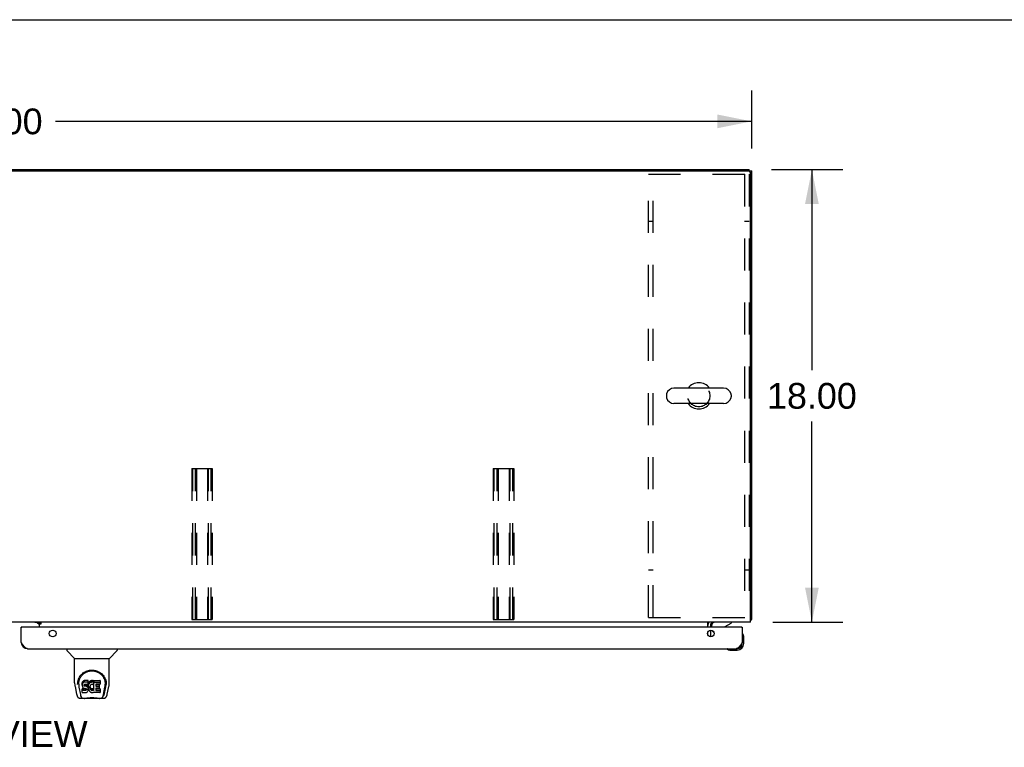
# Model space of a CAD drawing. Header units: inches. Extents: x 0 to 232, y 0 to 150.
# Tile 14 of 17: x 77 to 116, y 121 to 150. Entities that reach past the tile are written whole.
import ezdxf

# ---------------------------------------------------------------- set-up
doc = ezdxf.new("R2010")
doc.units = ezdxf.units.IN
doc.header["$LTSCALE"] = 12.75
doc.header["$MEASUREMENT"] = 0
doc.linetypes.add('HIDDEN', pattern=[0.2, 0.1, -0.1])
doc.layers.get('0').update_dxf_attribs({"linetype": 'CONTINUOUS'})
for name, color, linetype in [('02___PRT_ALL_AXES', 7, 'CONTINUOUS'), ('DEFAULT_2', 8, 'HIDDEN'), ('DIMENSIONS', 7, 'CONTINUOUS')]:
    doc.layers.add(name, color=color, linetype=linetype)
doc.styles.get("Standard").update_dxf_attribs({"font": 'arial.ttf'})
doc.dimstyles.new('DIMSTYLE_1', dxfattribs={"dimtxt": 1.022727, "dimasz": 1.363636, "dimexe": 0.09, "dimexo": 0.07, "dimgap": 0.0375, "dimtad": 0, "dimtih": 1, "dimtoh": 1, "dimzin": 4, "dimdsep": 46, "dimtxsty": 'Standard', "dimblk": '_FILLED', "dimblk1": '_FILLED', "dimblk2": '_FILLED', "dimcen": 0.09, "dimazin": 1, "dimtfac": 1, "dimtdec": 3, "dimtofl": 0, "dimtmove": 0, "dimatfit": 3, "dimldrblk": '_FILLED', "dimfxl": 1, "dimtolj": 1, "dimtzin": 4, "dimarcsym": 0})

# ---------------------------------------------------------------- blocks, each defined once
blk = doc.blocks.new('_FILLED')
at = {"color": 0, "linetype": 'ByBlock'}
blk.add_solid([(0, 0), (-1, 0.2), (-1, -0.2)], dxfattribs=at)
blk = doc.blocks.new('*D1')
at = {"layer": 'DIMENSIONS', "color": 2, "linetype": 'Continuous'}
for p, q in [((45.859, 144.762), (45.859, 147.182)), ((105.859, 144.876), (105.859, 147.182)), ((45.859, 145.955), (73.561, 145.955)), ((105.859, 145.955), (78.157, 145.955))]:
    blk.add_line(p, q, dxfattribs=at)
at = {"layer": 'DIMENSIONS', "color": 2, "linetype": 'Continuous', "xscale": 1.3636363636, "yscale": 1.3636363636, "zscale": 1.3636363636, "rotation": 180}
blk.add_blockref('_FILLED', (45.859, 145.955), dxfattribs=at)
at = {"layer": 'DIMENSIONS', "color": 2, "linetype": 'Continuous', "xscale": 1.3636363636, "yscale": 1.3636363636, "zscale": 1.3636363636}
blk.add_blockref('_FILLED', (105.859, 145.955), dxfattribs=at)
at = {"layer": 'DIMENSIONS', "color": 2, "linetype": 'Continuous', "insert": (75.859, 146.466), "char_height": 1.0227, "width": 3.57384, "attachment_point": 2, "line_spacing_factor": 0.9}
blk.add_mtext('60.00', dxfattribs=at)
blk = doc.blocks.new('*D10')
at = {"layer": 'DIMENSIONS', "color": 2, "linetype": 'Continuous'}
for p, q in [((106.647, 144.036), (109.481, 144.036)), ((108.254, 144.036), (108.254, 136.059)), ((108.254, 126.036), (108.254, 134.014)), ((106.702, 126.036), (109.481, 126.036))]:
    blk.add_line(p, q, dxfattribs=at)
at = {"layer": 'DIMENSIONS', "color": 2, "linetype": 'Continuous', "xscale": 1.3636363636, "yscale": 1.3636363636, "zscale": 1.3636363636}
for p, rotation in [((108.254, 144.036), 90), ((108.254, 126.036), 270)]:
    blk.add_blockref('_FILLED', p, dxfattribs=dict(at, rotation=rotation))
at = {"layer": 'DIMENSIONS', "color": 2, "linetype": 'Continuous', "insert": (108.254, 135.548), "char_height": 1.0227, "width": 3.57384, "attachment_point": 2, "line_spacing_factor": 0.9}
blk.add_mtext('18.00', dxfattribs=at)

msp = doc.modelspace()

# ---------------------------------------------------------------- linework, layer by layer
at = {"color": 7, "linetype": 'Continuous'}
for p, q in [((0, 150), (231.818, 150)), ((45.963, 144.036), (105.755, 144.036)), ((105.755, 143.983), (105.755, 144.036)), ((105.755, 143.984), (105.859, 143.984)), ((104.742, 135.342), (102.767, 135.342)), ((102.467, 135.08), (102.467, 134.993)), ((105.042, 135.08), (105.042, 134.993)), ((104.742, 134.73), (102.767, 134.73)), ((76.816, 125.832), (76.796, 125.832)), ((77.434, 126.025), (77.504, 125.955)), ((77.573, 126.001), (77.505, 126.001)), ((77.505, 125.956), (77.505, 126.001)), ((104.255, 125.832), (104.255, 125.879)), ((104.804, 125.859), (105.042, 125.997)), ((105.042, 126.036), (105.042, 125.997)), ((105.464, 125.832), (105.484, 125.832)), ((105.807, 126.14), (105.859, 126.14)), ((104.365, 125.605), (104.284, 125.686)), ((105.499, 125.566), (105.497, 125.573)), ((105.544, 125.438), (105.541, 125.476)), ((105.544, 125.181), (105.544, 125.438)), ((78.605, 124.978), (78.605, 124.916)), ((80.613, 124.978), (80.613, 124.916)), ((105.237, 124.978), (105.281, 124.978)), ((78.914, 124.59), (78.617, 124.888)), ((78.92, 124.585), (80.298, 124.585)), ((78.92, 123.613), (78.92, 124.585)), ((80.298, 123.613), (80.298, 124.585)), ((80.304, 124.59), (80.601, 124.888)), ((104.889, 124.965), (104.896, 124.963)), ((104.987, 124.921), (105.025, 124.918)), ((105.025, 124.918), (105.281, 124.918)), ((78.935, 123.47), (79, 123.164)), ((79.045, 123.644), (79.044, 123.581)), ((79.082, 123.571), (79.082, 123.548)), ((79.091, 123.45), (79.149, 123.157)), ((79.225, 123.616), (79.223, 123.592)), ((79.223, 123.526), (79.223, 123.592)), ((79.225, 123.549), (79.223, 123.526)), ((79.223, 123.526), (79.224, 123.502)), ((79.224, 123.502), (79.228, 123.478)), ((79.23, 123.64), (79.225, 123.616)), ((79.225, 123.549), (79.225, 123.616)), ((79.23, 123.573), (79.225, 123.549)), ((79.228, 123.478), (79.236, 123.456)), ((79.239, 123.662), (79.23, 123.64)), ((79.23, 123.573), (79.23, 123.64)), ((79.239, 123.595), (79.23, 123.573)), ((79.236, 123.456), (79.249, 123.436)), ((79.253, 123.682), (79.239, 123.662)), ((79.239, 123.595), (79.239, 123.662)), ((79.253, 123.615), (79.239, 123.595)), ((79.249, 123.436), (79.265, 123.419)), ((79.261, 123.69), (79.253, 123.682)), ((79.253, 123.615), (79.253, 123.682)), ((79.261, 123.623), (79.253, 123.615)), ((79.271, 123.696), (79.261, 123.69)), ((79.261, 123.623), (79.261, 123.69)), ((79.271, 123.629), (79.261, 123.623)), ((79.265, 123.419), (79.285, 123.405)), ((79.293, 123.706), (79.271, 123.696)), ((79.271, 123.629), (79.271, 123.696)), ((79.293, 123.639), (79.271, 123.629)), ((79.285, 123.405), (79.296, 123.401)), ((79.316, 123.713), (79.293, 123.706)), ((79.293, 123.639), (79.293, 123.706)), ((79.316, 123.646), (79.293, 123.639)), ((79.294, 123.514), (79.295, 123.529)), ((79.295, 123.506), (79.294, 123.514)), ((79.295, 123.529), (79.297, 123.544)), ((79.295, 123.506), (79.295, 123.529)), ((79.297, 123.499), (79.295, 123.506)), ((79.297, 123.544), (79.3, 123.551)), ((79.297, 123.499), (79.297, 123.544)), ((79.301, 123.493), (79.297, 123.499)), ((79.3, 123.551), (79.306, 123.556)), ((79.301, 123.493), (79.301, 123.552)), ((79.308, 123.489), (79.301, 123.493)), ((79.306, 123.556), (79.32, 123.56)), ((79.308, 123.556), (79.307, 123.556)), ((79.322, 123.552), (79.308, 123.556)), ((79.308, 123.489), (79.308, 123.556)), ((79.322, 123.485), (79.308, 123.489)), ((79.455, 123.713), (79.316, 123.713)), ((79.316, 123.646), (79.316, 123.713)), ((79.455, 123.646), (79.316, 123.646)), ((79.32, 123.56), (79.335, 123.561)), ((79.346, 123.552), (79.322, 123.552)), ((79.322, 123.485), (79.322, 123.552)), ((79.346, 123.486), (79.322, 123.485)), ((79.335, 123.561), (79.448, 123.561)), ((79.37, 123.551), (79.346, 123.552)), ((79.346, 123.486), (79.346, 123.552)), ((79.37, 123.484), (79.346, 123.486)), ((79.393, 123.546), (79.37, 123.551)), ((79.37, 123.484), (79.37, 123.551)), ((79.393, 123.479), (79.37, 123.484)), ((79.404, 123.541), (79.393, 123.546)), ((79.393, 123.479), (79.393, 123.546)), ((79.404, 123.474), (79.393, 123.479)), ((79.414, 123.534), (79.404, 123.541)), ((79.404, 123.474), (79.404, 123.541)), ((79.414, 123.468), (79.404, 123.474)), ((79.431, 123.518), (79.414, 123.534)), ((79.414, 123.468), (79.414, 123.534)), ((79.431, 123.451), (79.414, 123.468)), ((79.445, 123.498), (79.431, 123.518)), ((79.431, 123.451), (79.431, 123.518)), ((79.445, 123.431), (79.431, 123.451)), ((79.454, 123.475), (79.445, 123.498)), ((79.445, 123.431), (79.445, 123.498)), ((79.454, 123.409), (79.445, 123.431)), ((79.448, 123.561), (79.453, 123.562)), ((79.453, 123.562), (79.455, 123.567)), ((79.455, 123.471), (79.454, 123.475)), ((79.454, 123.409), (79.454, 123.475)), ((79.46, 123.385), (79.454, 123.409)), ((79.457, 123.67), (79.455, 123.713)), ((79.455, 123.646), (79.455, 123.713)), ((79.457, 123.604), (79.455, 123.646)), ((79.455, 123.567), (79.456, 123.58)), ((79.46, 123.549), (79.455, 123.505)), ((79.455, 123.438), (79.455, 123.505)), ((79.46, 123.482), (79.455, 123.438)), ((79.455, 123.438), (79.456, 123.416)), ((79.456, 123.58), (79.457, 123.604)), ((79.456, 123.416), (79.459, 123.394)), ((79.457, 123.604), (79.457, 123.67)), ((79.464, 123.571), (79.46, 123.549)), ((79.46, 123.482), (79.46, 123.549)), ((79.464, 123.504), (79.46, 123.482)), ((79.47, 123.593), (79.464, 123.571)), ((79.464, 123.504), (79.464, 123.571)), ((79.47, 123.526), (79.464, 123.504)), ((79.478, 123.613), (79.47, 123.593)), ((79.47, 123.526), (79.47, 123.593)), ((79.478, 123.546), (79.47, 123.526)), ((79.489, 123.633), (79.478, 123.613)), ((79.478, 123.546), (79.478, 123.613)), ((79.489, 123.566), (79.478, 123.546)), ((79.502, 123.651), (79.489, 123.633)), ((79.489, 123.566), (79.489, 123.633)), ((79.502, 123.584), (79.489, 123.566)), ((79.517, 123.668), (79.502, 123.651)), ((79.502, 123.584), (79.502, 123.651)), ((79.517, 123.601), (79.502, 123.584)), ((79.533, 123.683), (79.517, 123.668)), ((79.517, 123.601), (79.517, 123.668)), ((79.533, 123.616), (79.517, 123.601)), ((79.525, 123.454), (79.524, 123.427)), ((79.524, 123.427), (79.526, 123.414)), ((79.528, 123.481), (79.525, 123.454)), ((79.526, 123.414), (79.526, 123.454)), ((79.526, 123.414), (79.529, 123.401)), ((79.532, 123.493), (79.528, 123.481)), ((79.528, 123.473), (79.529, 123.468)), ((79.529, 123.468), (79.539, 123.443)), ((79.529, 123.401), (79.529, 123.468)), ((79.538, 123.505), (79.532, 123.493)), ((79.551, 123.696), (79.533, 123.683)), ((79.533, 123.616), (79.533, 123.683)), ((79.551, 123.629), (79.533, 123.616)), ((79.552, 123.528), (79.538, 123.505)), ((79.539, 123.443), (79.552, 123.42)), ((79.539, 123.376), (79.539, 123.443)), ((79.572, 123.705), (79.551, 123.696)), ((79.551, 123.629), (79.551, 123.696)), ((79.572, 123.638), (79.551, 123.629)), ((79.56, 123.539), (79.552, 123.528)), ((79.552, 123.42), (79.561, 123.41)), ((79.552, 123.353), (79.552, 123.42)), ((79.571, 123.546), (79.56, 123.539)), ((79.561, 123.41), (79.571, 123.401)), ((79.561, 123.343), (79.561, 123.41)), ((79.596, 123.557), (79.571, 123.546)), ((79.594, 123.71), (79.572, 123.705)), ((79.572, 123.638), (79.572, 123.705)), ((79.594, 123.643), (79.572, 123.638)), ((79.616, 123.712), (79.594, 123.71)), ((79.594, 123.643), (79.594, 123.71)), ((79.616, 123.645), (79.594, 123.643)), ((79.609, 123.56), (79.596, 123.557)), ((79.622, 123.56), (79.609, 123.56)), ((79.616, 123.712), (79.638, 123.711)), ((79.616, 123.645), (79.616, 123.712)), ((79.638, 123.645), (79.616, 123.645)), ((79.635, 123.557), (79.622, 123.56)), ((79.648, 123.552), (79.635, 123.557)), ((79.649, 123.71), (79.638, 123.711)), ((79.638, 123.645), (79.638, 123.711)), ((79.649, 123.643), (79.638, 123.645)), ((79.66, 123.706), (79.649, 123.71)), ((79.649, 123.643), (79.649, 123.71)), ((79.66, 123.64), (79.649, 123.643)), ((79.68, 123.622), (79.654, 123.554)), ((79.659, 123.397), (79.67, 123.405)), ((79.679, 123.694), (79.66, 123.706)), ((79.66, 123.64), (79.66, 123.706)), ((79.679, 123.627), (79.66, 123.64)), ((79.67, 123.405), (79.67, 123.338)), ((79.677, 123.404), (79.689, 123.386)), ((79.679, 123.694), (79.679, 123.627)), ((79.68, 123.691), (79.68, 123.624)), ((79.689, 123.711), (79.926, 123.711)), ((79.689, 123.319), (79.689, 123.711)), ((79.689, 123.644), (79.926, 123.644)), ((79.759, 123.557), (79.759, 123.489)), ((79.926, 123.561), (79.763, 123.561)), ((79.763, 123.552), (79.895, 123.552)), ((79.763, 123.485), (79.895, 123.485)), ((79.895, 123.403), (79.765, 123.403)), ((79.899, 123.547), (79.899, 123.407)), ((79.93, 123.707), (79.93, 123.566)), ((80.069, 123.157), (80.126, 123.447)), ((80.111, 123.192), (80.163, 123.462)), ((80.126, 123.447), (80.127, 123.451)), ((80.173, 123.644), (80.174, 123.581)), ((80.18, 123.558), (80.18, 123.558)), ((80.218, 123.164), (80.283, 123.47)), ((79.166, 123.088), (79.159, 123.088)), ((79.165, 123.093), (79.168, 123.083)), ((79.168, 123.082), (79.168, 123.083)), ((79.225, 123.24), (79.225, 123.382)), ((79.289, 123.387), (79.23, 123.386)), ((79.23, 123.319), (79.23, 123.386)), ((79.289, 123.32), (79.23, 123.319)), ((79.23, 123.235), (79.374, 123.235)), ((79.35, 123.387), (79.289, 123.387)), ((79.289, 123.32), (79.289, 123.387)), ((79.35, 123.32), (79.289, 123.32)), ((79.296, 123.401), (79.308, 123.399)), ((79.308, 123.399), (79.355, 123.399)), ((79.365, 123.388), (79.35, 123.387)), ((79.35, 123.32), (79.35, 123.387)), ((79.365, 123.321), (79.35, 123.32)), ((79.355, 123.399), (79.363, 123.398)), ((79.363, 123.398), (79.37, 123.396)), ((79.372, 123.391), (79.365, 123.388)), ((79.365, 123.321), (79.365, 123.388)), ((79.372, 123.325), (79.365, 123.321)), ((79.37, 123.396), (79.376, 123.391)), ((79.373, 123.393), (79.372, 123.391)), ((79.372, 123.325), (79.372, 123.391)), ((79.377, 123.33), (79.372, 123.325)), ((79.374, 123.235), (79.386, 123.237)), ((79.376, 123.391), (79.381, 123.385)), ((79.377, 123.33), (79.377, 123.39)), ((79.386, 123.342), (79.377, 123.33)), ((79.381, 123.385), (79.387, 123.372)), ((79.386, 123.342), (79.386, 123.373)), ((79.389, 123.349), (79.386, 123.342)), ((79.386, 123.237), (79.397, 123.241)), ((79.387, 123.372), (79.39, 123.356)), ((79.389, 123.349), (79.389, 123.361)), ((79.39, 123.356), (79.389, 123.349)), ((79.397, 123.241), (79.417, 123.254)), ((79.417, 123.254), (79.434, 123.271)), ((79.434, 123.271), (79.441, 123.281)), ((79.441, 123.281), (79.446, 123.292)), ((79.446, 123.292), (79.455, 123.314)), ((79.455, 123.314), (79.461, 123.338)), ((79.459, 123.394), (79.464, 123.372)), ((79.463, 123.362), (79.46, 123.385)), ((79.461, 123.338), (79.463, 123.362)), ((79.463, 123.362), (79.463, 123.376)), ((79.464, 123.372), (79.471, 123.351)), ((79.471, 123.351), (79.492, 123.312)), ((79.492, 123.312), (79.505, 123.293)), ((79.505, 123.293), (79.519, 123.277)), ((79.519, 123.277), (79.536, 123.261)), ((79.529, 123.401), (79.539, 123.376)), ((79.536, 123.261), (79.553, 123.248)), ((79.539, 123.376), (79.552, 123.353)), ((79.552, 123.353), (79.561, 123.343)), ((79.553, 123.248), (79.563, 123.243)), ((79.561, 123.343), (79.571, 123.334)), ((79.563, 123.243), (79.574, 123.239)), ((79.571, 123.401), (79.582, 123.393)), ((79.571, 123.334), (79.571, 123.401)), ((79.571, 123.334), (79.582, 123.327)), ((79.574, 123.239), (79.596, 123.233)), ((79.582, 123.393), (79.595, 123.389)), ((79.582, 123.327), (79.582, 123.393)), ((79.582, 123.327), (79.595, 123.322)), ((79.595, 123.389), (79.608, 123.386)), ((79.595, 123.322), (79.595, 123.389)), ((79.595, 123.322), (79.608, 123.319)), ((79.596, 123.233), (79.617, 123.231)), ((79.608, 123.386), (79.621, 123.386)), ((79.608, 123.319), (79.608, 123.386)), ((79.608, 123.319), (79.621, 123.319)), ((79.617, 123.231), (79.64, 123.234)), ((79.621, 123.386), (79.634, 123.388)), ((79.621, 123.319), (79.621, 123.386)), ((79.621, 123.319), (79.634, 123.321)), ((79.634, 123.388), (79.647, 123.392)), ((79.634, 123.321), (79.634, 123.388)), ((79.634, 123.321), (79.647, 123.325)), ((79.64, 123.234), (79.661, 123.241)), ((79.647, 123.392), (79.659, 123.397)), ((79.647, 123.325), (79.647, 123.392)), ((79.647, 123.325), (79.659, 123.33)), ((79.659, 123.33), (79.659, 123.397)), ((79.659, 123.33), (79.67, 123.338)), ((79.661, 123.241), (79.68, 123.252)), ((79.677, 123.337), (79.689, 123.319)), ((79.691, 123.252), (79.68, 123.252)), ((79.68, 123.252), (79.68, 123.252)), ((79.691, 123.24), (79.691, 123.252)), ((79.926, 123.235), (79.695, 123.235)), ((79.76, 123.398), (79.76, 123.321)), ((79.765, 123.383), (79.926, 123.383)), ((79.765, 123.316), (79.926, 123.316)), ((79.931, 123.378), (79.931, 123.24)), ((80.05, 123.083), (80.053, 123.093)), ((80.05, 123.082), (80.05, 123.083)), ((80.059, 123.088), (80.052, 123.088)), ((79.124, 123.01), (79.326, 123.01)), ((79.211, 123.01), (79.205, 123.01)), ((79.211, 123.01), (79.209, 123.01)), ((79.902, 122.998), (79.316, 122.998)), ((79.892, 123.01), (80.094, 123.01)), ((80.009, 123.01), (80.007, 123.01))]:
    msp.add_line(p, q, dxfattribs=at)
at = {"color": 3, "linetype": 'Continuous'}
for p, q in [((45.973, 143.984), (105.744, 143.984)), ((105.807, 126.036), (105.807, 143.922)), ((105.859, 126.14), (105.859, 143.984)), ((105.807, 126.036), (45.911, 126.036)), ((76.796, 125.225), (76.796, 125.832)), ((105.464, 125.832), (76.816, 125.832)), ((77.505, 126.025), (77.333, 126.025)), ((77.505, 126.006), (77.505, 126.036)), ((77.505, 126.006), (77.573, 126.006)), ((77.573, 125.956), (77.505, 125.956)), ((77.505, 125.956), (77.505, 125.832)), ((77.573, 126.006), (77.573, 125.956)), ((104.109, 125.832), (104.109, 126.036)), ((104.213, 125.894), (104.213, 125.832)), ((105.484, 125.832), (105.484, 125.225)), ((104.109, 125.537), (104.109, 125.628)), ((104.213, 125.714), (104.213, 125.451)), ((77.043, 124.978), (105.237, 124.978))]:
    msp.add_line(p, q, dxfattribs=at)
for points in [[(105.807, 126.12), (105.807, 126.12), (105.811, 126.122), (105.815, 126.123), (105.819, 126.124), (105.823, 126.124)], [(105.823, 126.124), (105.831, 126.126), (105.835, 126.127), (105.838, 126.128), (105.841, 126.128), (105.844, 126.129), (105.847, 126.13), (105.85, 126.131), (105.852, 126.132), (105.854, 126.133), (105.855, 126.134), (105.857, 126.135), (105.858, 126.136), (105.858, 126.137), (105.859, 126.139), (105.859, 126.14)], [(77.043, 124.978), (77.033, 124.979), (77.022, 124.98), (77.012, 124.983), (77.002, 124.987), (76.992, 124.991), (76.981, 124.997), (76.971, 125.004), (76.961, 125.011), (76.951, 125.02), (76.94, 125.029), (76.93, 125.039), (76.92, 125.05), (76.909, 125.062), (76.899, 125.075), (76.889, 125.088), (76.879, 125.101), (76.868, 125.116), (76.858, 125.13), (76.848, 125.146), (76.838, 125.161), (76.827, 125.177), (76.817, 125.193), (76.807, 125.209), (76.796, 125.225)], [(105.484, 125.225), (105.474, 125.209), (105.463, 125.193), (105.453, 125.177), (105.443, 125.161), (105.433, 125.146), (105.422, 125.13), (105.412, 125.116), (105.402, 125.101), (105.392, 125.088), (105.381, 125.075), (105.371, 125.062), (105.361, 125.05), (105.35, 125.039), (105.34, 125.029), (105.33, 125.02), (105.32, 125.011), (105.309, 125.004), (105.299, 124.997), (105.289, 124.991), (105.279, 124.987), (105.268, 124.983), (105.258, 124.98), (105.248, 124.979), (105.237, 124.978)]]:
    msp.add_lwpolyline(points, dxfattribs=at)
at = {"color": 7, "linetype": 'Continuous'}
for points in [[(79.038, 123.571), (79.041, 123.613), (79.048, 123.665), (79.06, 123.714), (79.075, 123.76), (79.094, 123.804), (79.115, 123.844), (79.14, 123.883), (79.167, 123.919), (79.196, 123.952), (79.228, 123.983), (79.263, 124.011), (79.299, 124.037), (79.338, 124.06), (79.379, 124.08), (79.422, 124.097), (79.467, 124.11), (79.513, 124.12), (79.56, 124.126), (79.607, 124.128), (79.655, 124.127), (79.701, 124.121), (79.747, 124.111), (79.792, 124.098), (79.835, 124.082), (79.876, 124.062), (79.915, 124.039), (79.952, 124.014), (79.987, 123.986), (80.019, 123.955), (80.049, 123.922), (80.076, 123.886), (80.1, 123.848), (80.122, 123.807), (80.141, 123.764), (80.157, 123.719), (80.169, 123.67), (80.177, 123.618), (80.18, 123.571)], [(79.082, 123.571), (79.082, 123.591), (79.084, 123.615), (79.087, 123.639), (79.09, 123.663), (79.095, 123.687), (79.101, 123.71), (79.107, 123.732), (79.115, 123.754), (79.124, 123.776), (79.133, 123.797), (79.143, 123.817), (79.154, 123.837), (79.166, 123.856), (79.178, 123.874), (79.191, 123.891), (79.204, 123.908), (79.218, 123.924), (79.232, 123.939), (79.246, 123.953), (79.261, 123.966), (79.276, 123.979), (79.291, 123.991), (79.306, 124.002), (79.322, 124.013), (79.338, 124.022), (79.353, 124.032), (79.369, 124.04)], [(79.369, 124.04), (79.385, 124.048), (79.401, 124.055), (79.417, 124.062), (79.433, 124.067), (79.449, 124.073), (79.465, 124.078), (79.481, 124.082), (79.497, 124.086), (79.513, 124.089), (79.529, 124.092), (79.545, 124.094), (79.56, 124.096), (79.576, 124.097), (79.592, 124.097), (79.608, 124.098), (79.624, 124.098), (79.64, 124.097), (79.656, 124.096), (79.672, 124.094), (79.688, 124.092), (79.704, 124.089), (79.72, 124.086), (79.736, 124.082), (79.752, 124.078), (79.768, 124.073), (79.784, 124.068), (79.8, 124.062), (79.816, 124.055), (79.832, 124.048)], [(79.832, 124.048), (79.848, 124.04), (79.864, 124.032), (79.88, 124.023), (79.895, 124.013), (79.911, 124.003), (79.926, 123.992), (79.941, 123.98), (79.956, 123.967), (79.971, 123.953), (79.986, 123.939), (80, 123.924), (80.014, 123.908), (80.027, 123.892), (80.04, 123.874), (80.052, 123.856), (80.064, 123.837), (80.074, 123.818), (80.085, 123.797), (80.094, 123.776), (80.103, 123.755), (80.11, 123.733), (80.117, 123.71), (80.123, 123.687), (80.128, 123.663), (80.131, 123.639), (80.134, 123.615), (80.136, 123.591), (80.136, 123.571)], [(78.92, 123.613), (78.921, 123.586), (78.924, 123.544), (78.929, 123.502), (78.935, 123.47)], [(79.038, 123.558), (79.038, 123.562), (79.038, 123.571)], [(79.082, 123.548), (79.082, 123.531), (79.084, 123.503), (79.087, 123.475), (79.091, 123.45)], [(80.127, 123.451), (80.127, 123.454), (80.128, 123.457), (80.129, 123.46), (80.129, 123.463), (80.13, 123.466), (80.13, 123.469), (80.131, 123.472), (80.131, 123.476), (80.131, 123.48), (80.132, 123.483), (80.132, 123.487), (80.133, 123.491), (80.133, 123.495), (80.134, 123.499), (80.134, 123.503), (80.134, 123.507), (80.135, 123.512), (80.135, 123.516), (80.135, 123.521), (80.135, 123.525), (80.136, 123.53), (80.136, 123.535), (80.136, 123.54), (80.136, 123.545), (80.136, 123.571)], [(80.18, 123.571), (80.18, 123.563), (80.18, 123.558)], [(80.283, 123.47), (80.289, 123.501), (80.294, 123.543), (80.297, 123.585), (80.298, 123.613)], [(79, 123.164), (79.004, 123.149), (79.009, 123.128), (79.015, 123.11), (79.021, 123.093), (79.028, 123.079), (79.035, 123.065), (79.043, 123.053), (79.053, 123.042), (79.064, 123.032), (79.076, 123.023), (79.09, 123.016), (79.105, 123.012), (79.12, 123.01), (79.124, 123.01)], [(79.149, 123.157), (79.151, 123.145), (79.154, 123.131), (79.157, 123.118), (79.161, 123.105), (79.165, 123.093)], [(79.168, 123.082), (79.174, 123.07), (79.18, 123.057), (79.186, 123.047), (79.193, 123.037), (79.2, 123.029), (79.208, 123.022), (79.217, 123.017), (79.227, 123.013), (79.237, 123.01), (79.245, 123.01)], [(79.23, 123.386), (79.229, 123.386), (79.229, 123.386), (79.229, 123.386), (79.228, 123.386), (79.228, 123.385), (79.227, 123.385), (79.227, 123.385), (79.227, 123.385), (79.226, 123.384), (79.226, 123.384), (79.226, 123.383), (79.226, 123.383), (79.225, 123.382), (79.225, 123.382)], [(79.23, 123.319), (79.229, 123.319), (79.229, 123.319), (79.229, 123.319), (79.228, 123.319), (79.228, 123.319), (79.227, 123.318), (79.227, 123.318), (79.227, 123.318), (79.226, 123.317), (79.226, 123.317), (79.226, 123.316), (79.226, 123.316), (79.225, 123.315), (79.225, 123.315)], [(79.326, 123.01), (79.346, 123.01), (79.368, 123.012), (79.391, 123.014), (79.416, 123.017), (79.442, 123.02), (79.469, 123.023), (79.496, 123.025), (79.524, 123.027), (79.553, 123.029), (79.582, 123.03), (79.612, 123.031), (79.641, 123.03), (79.67, 123.029), (79.698, 123.027), (79.726, 123.025), (79.753, 123.022), (79.779, 123.019), (79.805, 123.016), (79.828, 123.014), (79.851, 123.012), (79.872, 123.01), (79.892, 123.01)], [(79.326, 123.01), (79.348, 123.01), (79.374, 123.012), (79.402, 123.014), (79.43, 123.017), (79.459, 123.02), (79.488, 123.023), (79.517, 123.025), (79.548, 123.027), (79.578, 123.028), (79.609, 123.029), (79.639, 123.028), (79.669, 123.027), (79.7, 123.025), (79.729, 123.023), (79.759, 123.02), (79.816, 123.014)], [(79.816, 123.014), (79.843, 123.012), (79.87, 123.01), (79.892, 123.01)], [(79.973, 123.01), (79.981, 123.01), (79.991, 123.013), (80.001, 123.017), (80.01, 123.022), (80.018, 123.029), (80.025, 123.037), (80.032, 123.047), (80.038, 123.057), (80.044, 123.07), (80.05, 123.082)], [(80.053, 123.093), (80.057, 123.105), (80.061, 123.118), (80.064, 123.131), (80.067, 123.145), (80.069, 123.157)], [(80.094, 123.01), (80.108, 123.011), (80.122, 123.014), (80.134, 123.019), (80.146, 123.026), (80.156, 123.034), (80.166, 123.043), (80.174, 123.053), (80.181, 123.063), (80.188, 123.075), (80.194, 123.087), (80.2, 123.101), (80.205, 123.116), (80.21, 123.133), (80.215, 123.152), (80.218, 123.164)]]:
    msp.add_lwpolyline(points, dxfattribs=at)
at = {"color": 3, "linetype": 'Continuous'}
for centre in [(78.046, 125.582), (104.234, 125.582)]:
    msp.add_circle(centre, 0.133, dxfattribs=at)
for centre, radius, start, end in [((105.744, 143.922), 0.0625, 0, 90), ((76.816, 125.812), 0.02, 90, 180), ((77.455, 125.986), 0.05, 5.2941, 51.2791), ((104.355, 125.894), 0.142, 90, 180), ((105.464, 125.812), 0.02, 0, 90), ((77.043, 125.225), 0.246, 180, 270), ((105.237, 125.225), 0.246, 270, 360)]:
    msp.add_arc(centre, radius, start, end, dxfattribs=at)
at = {"color": 7, "linetype": 'Continuous'}
for centre, radius, start, end in [((103.755, 135.036), 0.523, 35.8102, 144.1898), ((102.767, 135.036), 0.306, 90, 164.3697), ((104.742, 135.036), 0.306, 15.6303, 90), ((102.611, 135.08), 0.144, 164.3697, 180), ((102.611, 134.993), 0.144, 180, 195.6303), ((102.767, 135.036), 0.306, 195.6303, 270), ((104.742, 135.036), 0.306, 270, 344.3697), ((104.899, 135.08), 0.144, 0, 15.6303), ((104.899, 134.993), 0.144, 344.3697, 360), ((103.755, 135.036), 0.523, 215.8091, 324.1909), ((104.355, 125.894), 0.246, 144.6688, 180), ((104.412, 125.879), 0.157, 90, 180), ((104.854, 125.773), 0.1, 120.092, 143.4532), ((104.355, 125.757), 0.1, 207.0268, 225), ((105.499, 125.558), 0.015, 96.3796, 180), ((105.496, 125.558), 0.015, 30.8899, 83.6204), ((105.294, 125.438), 0.25, 0, 30.8899), ((104.904, 124.963), 0.015, 90, 173.6204), ((105.281, 125.181), 0.263, 270, 360), ((105.281, 125.181), 0.203, 270, 360), ((78.644, 124.916), 0.0394, 180, 225), ((78.928, 124.604), 0.0197, 225, 270), ((80.29, 124.604), 0.0197, 270, 315), ((80.574, 124.916), 0.0394, 315, 360), ((104.904, 124.967), 0.015, 186.3796, 239.1101), ((105.025, 125.168), 0.25, 239.1101, 270), ((79.316, 123.018), 0.0197, 203.607, 270), ((79.902, 123.018), 0.0197, 270, 336.393)]:
    msp.add_arc(centre, radius, start, end, dxfattribs=at)
for centre, major_axis, ratio, start_param, end_param in [((79.609, 123.571), (0, 0.565), 0.999848, 1.129542, 1.553352), ((79.609, 123.571), (0, 0.565), 0.999848, 4.519536, 5.157611), ((79.65, 123.556), (0, 0.00448), 1, -3.557718, -1.937287), ((79.673, 123.401), (0, 0.00448), 1, -0.975826, 0.651783), ((79.676, 123.691), (0, 0.00448), 1, -1.566905, -0.665444), ((79.676, 123.624), (0.00448, 0), 1, 0.003842, 0.905353), ((79.676, 123.624), (0, 0.00448), 1, -1.937287, -1.566955), ((79.763, 123.557), (0.00448, 0), 1, 1.570796, 3.141593), ((79.763, 123.556), (0.00448, 0), 1, -3.141593, -1.570796), ((79.763, 123.489), (0.00448, 0), 1, -3.141593, -1.570796), ((79.765, 123.398), (0.00448, 0), 1, 1.570796, 3.141593), ((79.895, 123.547), (0.00448, 0), 1, 0, 1.570796), ((79.895, 123.48), (0.00448, 0), 1, 0, 1.570796), ((79.895, 123.407), (0.00448, 0), 1, -1.570796, 0), ((79.926, 123.707), (0.00448, 0), 1, 0, 1.570796), ((79.926, 123.64), (0.00448, 0), 1, 0, 1.570796), ((79.926, 123.566), (0.00448, 0), 1, -1.570796, 0), ((79.23, 123.24), (0, 0.00483), 1, -4.712389, -3.141593), ((79.673, 123.334), (0.00448, 0), 1, 0.594971, 2.222579), ((79.695, 123.24), (0.00448, 0), 1, -3.141593, -1.570796), ((79.765, 123.387), (0.00448, 0), 1, -3.141593, -1.570796), ((79.765, 123.321), (0.00448, 0), 1, -3.141593, -1.570796), ((79.926, 123.378), (0.00448, 0), 1, 0, 1.570796), ((79.926, 123.312), (0.00448, 0), 1, 0, 1.570796), ((79.926, 123.24), (0.00448, 0), 1, -1.570796, 0), ((80.053, 123.443), (-0.007, 0.354), 0.213027, -3.145575, -2.360177)]:
    msp.add_ellipse(centre, major_axis=major_axis, ratio=ratio, start_param=start_param, end_param=end_param, dxfattribs=at)
at = {"layer": '02___PRT_ALL_AXES', "color": 3, "linetype": 'Continuous'}
msp.add_line((77.333, 126.025), (77.333, 126.036), dxfattribs=at)
at = {"layer": '02___PRT_ALL_AXES', "color": 8, "linetype": 'HIDDEN'}
msp.add_circle((103.755, 135.036), 0.438, dxfattribs=at)
at = {"layer": '02___PRT_ALL_AXES', "color": 7, "linetype": 'Continuous'}
for start, end in [(350.8498, 351.3733), (355.1015, 355.5324)]:
    msp.add_arc((105.281, 125.181), 0.263, start, end, dxfattribs=at)
at = {"layer": 'DEFAULT_2', "color": 8, "linetype": 'HIDDEN'}
for p, q in [((101.755, 143.849), (105.755, 143.849)), ((101.755, 126.224), (101.755, 143.849)), ((101.942, 126.224), (101.942, 143.849)), ((105.568, 143.849), (105.568, 126.224)), ((105.755, 143.849), (105.755, 126.224)), ((101.942, 141.974), (101.755, 141.974)), ((105.755, 141.974), (105.568, 141.974)), ((83.578, 132.14), (84.39, 132.14)), ((83.578, 132.14), (83.578, 126.14)), ((83.618, 126.14), (83.618, 132.14)), ((83.725, 126.14), (83.725, 132.14)), ((83.765, 132.14), (83.765, 126.14)), ((84.203, 132.14), (84.203, 126.14)), ((84.243, 126.14), (84.243, 132.14)), ((84.35, 126.14), (84.35, 132.14)), ((84.39, 132.14), (84.39, 126.14)), ((95.578, 132.14), (96.39, 132.14)), ((95.578, 132.14), (95.578, 126.14)), ((95.618, 126.14), (95.618, 132.14)), ((95.725, 126.14), (95.725, 132.14)), ((95.765, 132.14), (95.765, 126.14)), ((96.203, 132.14), (96.203, 126.14)), ((96.243, 126.14), (96.243, 132.14)), ((96.35, 126.14), (96.35, 132.14)), ((96.39, 132.14), (96.39, 126.14)), ((101.942, 128.099), (101.755, 128.099)), ((105.755, 128.099), (105.568, 128.099)), ((101.755, 126.224), (105.755, 126.224)), ((83.578, 126.14), (84.39, 126.14)), ((95.578, 126.14), (96.39, 126.14))]:
    msp.add_line(p, q, dxfattribs=at)

# ---------------------------------------------------------------- texts
at = {"layer": 'DIMENSIONS', "color": 2, "linetype": 'Continuous', "insert": (75.944, 122.095), "char_height": 1.0227, "width": 6.96899, "attachment_point": 2, "line_spacing_factor": 0.9}
msp.add_mtext('TOP VIEW', dxfattribs=at)

# ---------------------------------------------------------------- dimensions: what is measured, and where the dimension line sits
at = {"layer": 'DIMENSIONS', "color": 2, "linetype": 'Continuous'}
dim = msp.add_linear_dim(base=(105.859, 145.955), p1=(45.859, 147.252), p2=(105.859, 147.252), dimstyle='DIMSTYLE_1', dxfattribs=at)
dim.commit()
dim.dimension.update_dxf_attribs({"geometry": '*D1', "text_midpoint": (75.851, 145.949), "dimtype": 160})
dim = msp.add_linear_dim(base=(108.254, 144.036), p1=(106.632, 126.036), p2=(106.577, 144.036), angle=90, dimstyle='DIMSTYLE_1', dxfattribs=at)
dim.commit()
dim.dimension.update_dxf_attribs({"geometry": '*D10', "text_midpoint": (108.297, 135.031), "dimtype": 160})

doc.saveas('drawing.dxf')
